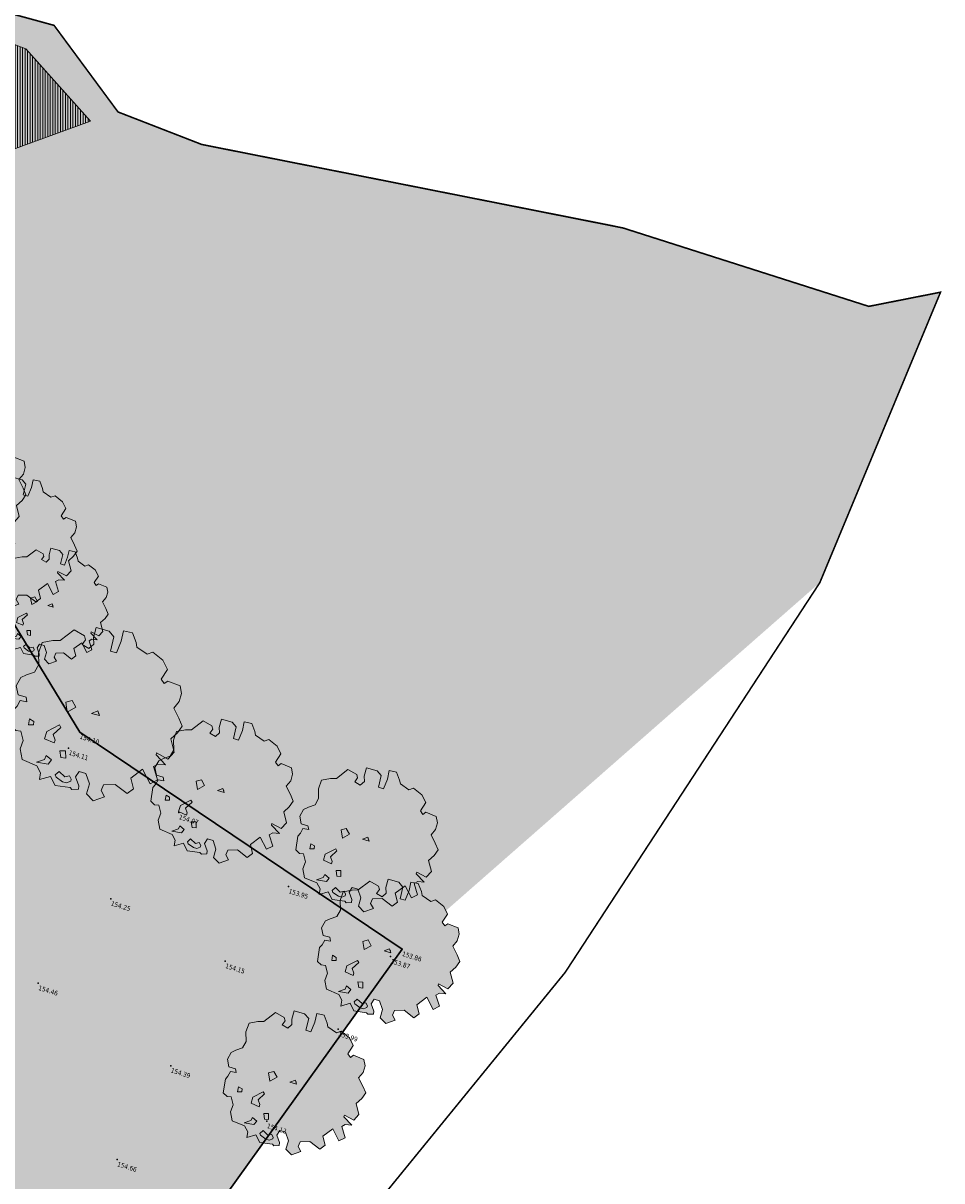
# Model space of a CAD drawing. Header units: millimetres. Extents: x 24647 to 200269, y -67453 to 4484.
# Tile 230 of 231: x 44414 to 50205, y -51498 to -44199. Entities that reach past the tile are written whole.
import ezdxf
from ezdxf.enums import TextEntityAlignment as Align
from ezdxf.lldxf.tags import DXFTag

# ---------------------------------------------------------------- set-up
doc = ezdxf.new("R2010")
doc.units = ezdxf.units.MM
doc.linetypes.add('AXES2', pattern=[28.575, 19.05, -3.175, 3.175, -3.175])
doc.linetypes.add('Continue', pattern=[1, 1, 0])
doc.layers.get('0').update_dxf_attribs({"lineweight": 9})
doc.layers.add('0_Construction 1', color=80, linetype='Continuous', lineweight=13, plot=False)
for name, color, linetype, lineweight in [('0_Limites', 10, 'AXES2', 50), ('0H_Végétation', 73, 'Continuous', 9), ('E_Trait Epais', 42, 'Continuous', 30), ('E_Végétation', 74, 'Continuous', 5)]:
    doc.layers.add(name, color=color, linetype=linetype, lineweight=lineweight)
for name, color, linetype in [('Espv_hai_hab', 70, 'Continue'), ('Limi_clo', 7, 'Cloture_Legere'), ('Topo_ptco', 7, 'Continue'), ('Topo_ptco_alt', 3, 'Continue')]:
    doc.layers.add(name, color=color, linetype=linetype)
doc.layers.add('R_EP_H', color=7, linetype='EAUX_PLUVIALES', lineweight=18, true_color=0x263b9c)
doc.styles.get("Standard").update_dxf_attribs({"font": 'GOTHIC.TTF'})
doc.styles.add('Verdana 1.0', font='verdana.ttf', dxfattribs={"width": 0.8, "height": 0.2})
doc.linetypes.add('Cloture_Legere', pattern='A,1,[1,croix.shx,S=0.2,R=0,X=-0.3,Y=0],0.0001', length=1.0001)
tags = doc.linetypes.add('EAUX_PLUVIALES', pattern='A,12,-5,["EP",Standard,S=2.54,R=0,X=-2.54,Y=-1.27],-5', length=22).pattern_tags.tags
tags[6] = DXFTag(74, 10)
doc.linetypes.add('LIMITE2', pattern='A,6.35,-2.54,[132,ltypeshp.shx,S=2.54,R=0,X=-2.54,Y=0],-2.54,25.4', length=36.83)
pattern_1 = [(117.612453, (-14100.4, 36322.35), (-45.014025, -23.545223), []), (117.612453, (-14089.667, 36356.63), (-45.014025, -23.545223), [63.5, -12.7, 0, -12.7])]

# ---------------------------------------------------------------- blocks, each defined once
blk = doc.blocks.new('Arbre dessus-Divers (3)')
at = {"true_color": 0xffffff, "transparency": 33554610}
h = blk.add_hatch(color=7, dxfattribs=at)
h.dxf.hatch_style = 1
h.paths.add_polyline_path([(267.7, -9.9), (284, 17.3), (293, 44.4), (272.9, 68.1), (245.4, 96.6), (256.8, 123.7), (256, 152.9), (243.3, 176.9), (196.9, 180.5), (187.6, 168.1), (172.7, 179.8), (183.8, 219.1), (158.8, 245.2), (117, 261.1), (100.3, 248.5), (58.6, 261.9), (50.9, 276.4), (28.3, 304.9), (-3.2, 301.7), (0.2, 265.3), (-3.5, 221.4), (-25.4, 220.8), (-29.1, 271.8), (-51.4, 285.8), (-97.6, 284.6), (-96.6, 248.1), (-88.7, 226.4), (-100.4, 206.6), (-127.3, 213.2), (-120.5, 232.8), (-128.1, 244.8), (-169.7, 253.4), (-204.8, 203.8), (-228.9, 195.8), (-262.5, 177.9), (-263.9, 139), (-250.6, 100.4), (-257.2, 70.9), (-281, 53.3), (-297.7, 38.2), (-304.1, 6.4), (-288.7, -22.4), (-259.6, -21.6), (-251.9, -36), (-276.1, -39.1), (-280.4, -61.1), (-287.3, -75.9), (-278.4, -134.1), (-258.8, -143.3), (-241.8, -140.4), (-224, -169.1), (-225.6, -200.8), (-207.6, -234.4), (-151.6, -240.2), (-131.6, -259.1), (-128.5, -283.4), (-95.2, -261.2), (-70.1, -286.7), (-16.9, -277.9), (-9.4, -282.6), (12.2, -274.8), (9.5, -262.6), (-10.6, -236.4), (-4, -214.3), (20.3, -213.7), (43.1, -244.7), (44, -281.2), (73.6, -297.4), (107, -272.2), (89.5, -255.6), (91.4, -233.7), (129.9, -220.5), (179, -238.6), (195.5, -216.2), (175.1, -182.7), (205.6, -140.5), (246.1, -181.4), (266.9, -160.8), (239, -120.2), (250.9, -107.7), (277.5, -102.1), (235.5, -78.9), (235.3, -71.6), (279.3, -80.1), (293.1, -50.6)])
for p, q in [((-121.4, 3), (-102.3, 15.7)), ((-106, -28.2), (-121.4, 3)), ((-102.3, 15.7), (-82.4, -3.2)), ((-24.2, -7.6), (-5.2, 7.6)), ((-5.2, 7.6), (4.9, -6.8)), ((-82.4, -3.2), (-106, -28.2)), ((-82.4, -3.2), (-82.4, -3.2)), ((4.9, -6.8), (-24.2, -7.6)), ((4.9, -6.8), (-24.2, -7.6)), ((-24.2, -7.6), (4.9, -6.8)), ((4.9, -6.8), (4.9, -6.8)), ((4.9, -6.8), (4.9, -6.8)), ((-154.6, -114.3), (-119.1, -79.3)), ((-119.1, -79.3), (-111.6, -86.4)), ((-225.3, -90.1), (-208.2, -94.5)), ((-222.3, -112), (-225.3, -90.1)), ((-205.4, -106.6), (-222.3, -112)), ((-208.2, -94.5), (-205.4, -106.6)), ((-205.4, -106.6), (-205.4, -106.6)), ((-153.9, -141), (-154.6, -114.3)), ((-111.6, -86.4), (-130.2, -118.5)), ((-130.2, -118.5), (-117.6, -135.2)), ((-130.2, -118.5), (-130.2, -118.5)), ((-117.3, -144.9), (-153.9, -141)), ((-117.6, -135.2), (-117.3, -144.9)), ((-90.4, -165.5), (-71.1, -160.1)), ((-71.1, -160.1), (-63.1, -184.3)), ((-132.9, -210.5), (-130.9, -195.8)), ((-130.9, -195.8), (-108.8, -205)), ((-80.1, -187.1), (-90.4, -165.5)), ((-63.1, -184.3), (-80.1, -187.1)), ((-80.1, -187.1), (-80.1, -187.1)), ((-156.8, -228.1), (-132.9, -210.5)), ((-115.6, -222.2), (-156.8, -228.1)), ((-156.8, -228.1), (-156.8, -228.1)), ((-108.8, -205), (-115.6, -222.2)), ((-80.8, -250.4), (-71.5, -235.6)), ((-71.5, -235.6), (-46.8, -247.1)), ((-46.8, -247.1), (-32.5, -239.4)), ((-32.5, -239.4), (-22.5, -248.9)), ((-75.7, -257.6), (-80.8, -250.4)), ((-80.8, -250.4), (-80.8, -250.4)), ((-48.7, -266.6), (-75.7, -257.6)), ((-34.2, -266.2), (-48.7, -266.6)), ((-22.3, -256.2), (-34.2, -266.2)), ((-22.5, -248.9), (-22.3, -256.2))]:
    blk.add_line(p, q)
at = {"lineweight": 13}
blk.add_lwpolyline([(267.7, -9.9), (284, 17.3), (293, 44.4), (293, 44.4), (272.9, 68.1), (245.4, 96.6), (256.8, 123.7), (256, 152.9), (243.3, 176.9), (196.9, 180.5), (187.6, 168.1), (172.7, 179.8), (183.8, 219.1), (158.8, 245.2), (117, 261.1), (100.3, 248.5), (58.6, 261.9), (50.9, 276.4), (28.3, 304.9), (-3.2, 301.7), (0.2, 265.3), (-3.5, 221.4), (-25.4, 220.8), (-29.1, 271.8), (-51.4, 285.8), (-97.6, 284.6), (-96.6, 248.1), (-88.7, 226.4), (-100.4, 206.6), (-127.3, 213.2), (-120.5, 232.8), (-128.1, 244.8), (-169.7, 253.4), (-204.8, 203.8), (-228.9, 195.8), (-262.5, 177.9), (-263.9, 139), (-250.6, 100.4), (-257.2, 70.9), (-281, 53.3), (-297.7, 38.2), (-304.1, 6.4), (-288.7, -22.4), (-259.6, -21.6), (-251.9, -36), (-276.1, -39.1), (-280.4, -61.1), (-287.3, -75.9), (-278.4, -134.1), (-258.8, -143.3), (-241.8, -140.4), (-224, -169.1), (-225.6, -200.8), (-207.6, -234.4), (-151.6, -240.2), (-131.6, -259.1), (-128.5, -283.4), (-95.2, -261.2), (-70.1, -286.7), (-16.9, -277.9), (-9.4, -282.6), (12.2, -274.8), (9.5, -262.6), (-10.6, -236.4), (-4, -214.3), (20.3, -213.7), (43.1, -244.7), (44, -281.2), (73.6, -297.4), (107, -272.2), (89.5, -255.6), (91.4, -233.7), (129.9, -220.5), (179, -238.6), (195.5, -216.2), (175.1, -182.7), (205.6, -140.5), (246.1, -181.4), (266.9, -160.8), (239, -120.2), (250.9, -107.7), (277.5, -102.1), (235.5, -78.9), (235.3, -71.6), (279.3, -80.1), (293.1, -50.6), (267.7, -9.9), (284, 17.3), (284, 17.3)], dxfattribs=at)
blk.add_point((-0.1, 0.4))
blk = doc.blocks.new('Topo_Ptco')
at = {"color": 0}
blk.add_point((0, 0), dxfattribs=at)
at = {"layer": 'Topo_ptco_alt', "style": 'Verdana 1.0', "width": 0.8}
blk.add_attdef('ALT', text='', height=0.3, dxfattribs=at).set_placement((0.1, -0.1), align=Align.TOP_LEFT)
blk = doc.blocks.new('plantopo')
at = {"layer": 'Espv_hai_hab', "true_color": 0x9cfe8a}
h = blk.add_hatch(dxfattribs=at)
h.set_pattern_fill('HAIE', color=81, scale=0.8)
h.set_pattern_definition([(109.29004622, (0.560848, 0.002973), (-4.80000000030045, 13.600000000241), [0.0482712, -16.90342488]), (161.565051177, (0.34656, 0.73), (-0.8, 1e-12), [0.050504, -2.47931812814]), (106.927513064, (0.29864, 0.746), (-3.19999999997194, 10.40000000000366), [0.054768, -19.17853644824]), (111.250505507, (0.348816, 0), (-1.59999999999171, 4.00000000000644), [0.069196, -15.38137033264]), (28.4429286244, (0.24168, 0.46568), (8.79999999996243, 4.79999999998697), [0.062208, -21.77354250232]), (83.6598082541, (0.2348, 0.40416), (-2e-13, 0.8000000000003), [0.061904, -7.18240411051]), (28.0724869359, (0.66804, 0.7642), (10.4000000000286, 5.60000000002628), [0.0387336, -13.5612664]), (69.4439547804, (0.70224, 0.03715), (0.800000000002, 2.4000000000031), [0.03896, -6.79624299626]), (122.905242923, (0.7136, 0.073632), (-1.60000000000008, 2.39999999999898), [0.04612, -16.15264538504]), (135, (0.75236, 0.1443), (-0.8, 9e-17), [0.0290216, -1.1023492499]), (156.250505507, (0.79568, 0.63888), (-12.79999999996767, 5.60000000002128), [0.062296, -21.788104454]), (45, (0.7068, 0.632), (9e-17, 0.8), [0.0451376, -1.0862332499]), (48.3664606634, (0.7136, 0.51808), (5.60000000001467, 6.4000000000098), [0.027424, -9.60585166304]), (34.6951535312, (0.71816, 0.3768), (7.99999999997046, 5.59999999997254), [0.03604, -12.61307064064]), (128.290163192, (0.44, 0.77104), (-3.19999999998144, 4.00000000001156), [0.036896, -19.32905349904]), (72.2553283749, (0.52208, 0.32888), (5.60000000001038, 17.59999999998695), [0.059824, -20.93922359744]), (115.346175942, (0.54032, 0.38584), (-0.80000000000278, 1.60000000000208), [0.047936, -16.77110083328]), (115.016893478, (0.64304, 0.21272), (-0.79999999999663, 1.6000000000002), [0.070368, -13.17198828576]), (41.1859251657, (0.62472, 0.19672), (0.8000000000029, 0.8000000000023), [0.024216, -8.47990065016]), (63.434948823, (0.59507, 0.11235), (3e-13, 0.8), [0.0152904, -1.773563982]), (131.185925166, (0.38984, 0.142), (-0.8000000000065, 0.7999999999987), [0.048456, -8.45566065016]), (159.44395478, (0.43545, 0.22402), (-2.3999999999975, 0.8000000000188), [0.0389616, -6.79624139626]), (19.7988763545, (0.29864, 0.30608), (8.79999999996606, 3.19999999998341), [0.026712, -21.22981640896]), (116.565051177, (0.40354, 0.4588), (-0.799999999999, 0.800000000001), [0.0152904, -1.773563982]), (45, (0.497, 0.5272), (9e-17, 0.8), [0.019348, -1.1120228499]), (56.309932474, (0.59275, 0.46335), (0.8, 1.599999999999), [0.0164632, -2.86797782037]), (131.185925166, (0.51528, 0.66624), (-0.8000000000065, 0.7999999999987), [0.024248, -8.47986865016]), (0, (0.28, 0.6), (0, 0.8), [0.04, -0.76]), (146.309932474, (0.04098, 0.08504), (-1.599999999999, 0.8), [0.049256, -2.83518502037]), (143.130102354, (0.08888, 0.36534), (-2.3999999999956, 1.6000000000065), [0.0569792, -3.9430208]), (36.3843518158, (-5e-10, 0.367648), (3.19999999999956, 2.39999999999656), [0.0537736, -18.82690435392]), (136.73570459, (0.043274, 0.533984), (-12.8000000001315, 11.99999999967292), [0.0532608, -18.622927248]), (25.7099537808, (0.0752, 0.71864), (1.599999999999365, 0.7999999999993), [0.073408, -23.899910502]), (127.405356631, (0.13672, 0.126), (-7.99999999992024, 10.40000000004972), [0.0488, -17.0719476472]), (45, (0.1436, 0.0075), (9e-17, 0.8), [0.0225688, -1.1088020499]), (153.434948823, (0.17095, 0.31294), (-0.8, -1e-12), [0.020348, -1.768506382]), (167.471192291, (0.19832, 0.11232), (-4.0000000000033, 0.79999999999), [0.063104, -7.31253156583]), (45, (0.16, 0.52), (9e-17, 0.8), [0.0565688, -1.0748020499])])
h.paths.add_polyline_path([(1270698.412, 7266659.362), (1270674.927, 7266666.358), (1270660.151, 7266679.326), (1270652.016, 7266670.432), (1270646.186, 7266664.041), (1270650.688, 7266653.882), (1270651.512, 7266647.992), (1270649.89, 7266645.514), (1270647.555, 7266645.404), (1270650.307, 7266636.423), (1270650.59, 7266636.27), (1270665.028, 7266633.419), (1270680.889, 7266630.24), (1270688.346, 7266628.691), (1270688.422, 7266629.057)])
h.paths.add_polyline_path([(1270686.795, 7266631.073), (1270686.904, 7266631.073), (1270687.056, 7266631.188), (1270687.056, 7266631.204), (1270687.131, 7266631.223), (1270687.209, 7266631.378), (1270687.296, 7266631.335), (1270687.383, 7266631.422), (1270687.514, 7266631.4), (1270687.601, 7266631.291), (1270687.71, 7266631.269), (1270687.71, 7266631.182), (1270687.804, 7266631.144), (1270687.993, 7266631.182), (1270687.993, 7266631.073), (1270687.971, 7266630.943), (1270687.971, 7266630.877), (1270687.993, 7266630.768), (1270687.906, 7266630.725), (1270687.971, 7266630.616), (1270687.993, 7266630.529), (1270688.058, 7266630.485), (1270687.927, 7266630.376), (1270687.906, 7266630.268), (1270687.753, 7266630.311), (1270687.688, 7266630.202), (1270687.688, 7266630.115), (1270687.514, 7266630.115), (1270687.339, 7266630.115), (1270687.296, 7266630.224), (1270687.165, 7266630.224), (1270687.021, 7266630.116), (1270686.969, 7266630.246), (1270687.013, 7266630.376), (1270686.882, 7266630.42), (1270686.817, 7266630.42), (1270686.839, 7266630.529), (1270686.701, 7266630.621), (1270686.795, 7266630.747), (1270686.795, 7266630.834), (1270686.795, 7266630.964), (1270686.839, 7266630.986)], flags=16)
h.paths.add_polyline_path([(1270687.47, 7266630.747, -1), (1270687.339, 7266630.747, -1)], flags=0)
h.paths.add_polyline_path([(1270687.76, 7266628.769), (1270688.36, 7266628.769), (1270688.36, 7266628.994), (1270687.76, 7266628.994)], flags=25)
h.paths.add_polyline_path([(1270672.499, 7266633.301), (1270672.924, 7266633.301), (1270672.924, 7266633.526), (1270672.499, 7266633.526)], flags=24)
h.paths.add_polyline_path([(1270674.275, 7266641.726), (1270674.7, 7266641.726), (1270674.7, 7266641.951), (1270674.275, 7266641.951)], flags=24)
h.paths.add_polyline_path([(1270676.682, 7266650.173), (1270677.107, 7266650.173), (1270677.107, 7266650.398), (1270676.682, 7266650.398)], flags=24)
h.paths.add_polyline_path([(1270679.454, 7266656.622), (1270679.879, 7266656.622), (1270679.879, 7266656.847), (1270679.454, 7266656.847)], flags=24)
h.paths.add_polyline_path([(1270687.513, 7266655.018), (1270687.938, 7266655.018), (1270687.938, 7266655.243), (1270687.513, 7266655.243)], flags=24)
h.paths.add_polyline_path([(1270686.205, 7266647.71), (1270686.63, 7266647.71), (1270686.63, 7266647.935), (1270686.205, 7266647.935)], flags=24)
h.paths.add_polyline_path([(1270684.749, 7266641.054), (1270685.174, 7266641.054), (1270685.174, 7266641.279), (1270684.749, 7266641.279)], flags=24)
h.paths.add_polyline_path([(1270683.296, 7266635.487), (1270683.721, 7266635.487), (1270683.721, 7266635.712), (1270683.296, 7266635.712)], flags=24)
h.paths.add_polyline_path([(1270650.456, 7266637.713), (1270650.881, 7266637.713), (1270650.881, 7266637.938), (1270650.456, 7266637.938)], flags=24)
h.paths.add_polyline_path([(1270649.227, 7266645.227), (1270649.827, 7266645.227), (1270649.827, 7266645.452), (1270649.227, 7266645.452)], flags=24)
h.paths.add_polyline_path([(1270650.85, 7266647.704), (1270651.45, 7266647.704), (1270651.45, 7266647.929), (1270650.85, 7266647.929)], flags=25)
h.paths.add_polyline_path([(1270652.1, 7266660.608), (1270652.525, 7266660.608), (1270652.525, 7266660.833), (1270652.1, 7266660.833)], flags=24)
h.paths.add_polyline_path([(1270651.353, 7266670.144), (1270651.953, 7266670.144), (1270651.953, 7266670.369), (1270651.353, 7266670.369)], flags=25)
h.paths.add_polyline_path([(1270659.488, 7266679.039), (1270660.088, 7266679.039), (1270660.088, 7266679.264), (1270659.488, 7266679.264)], flags=25)
h.paths.add_polyline_path([(1270659.929, 7266677.252), (1270660.354, 7266677.252), (1270660.354, 7266677.477), (1270659.929, 7266677.477)], flags=24)
h.paths.add_polyline_path([(1270655.322, 7266669.731), (1270655.747, 7266669.731), (1270655.747, 7266669.956), (1270655.322, 7266669.956)], flags=24)
h.paths.add_polyline_path([(1270652.464, 7266664.609), (1270652.889, 7266664.609), (1270652.889, 7266664.834), (1270652.464, 7266664.834)], flags=24)
h.paths.add_polyline_path([(1270652.446, 7266656.173), (1270652.871, 7266656.173), (1270652.871, 7266656.398), (1270652.446, 7266656.398)], flags=24)
h.paths.add_polyline_path([(1270658.737, 7266654.102), (1270659.162, 7266654.102), (1270659.162, 7266654.327), (1270658.737, 7266654.327)], flags=24)
h.paths.add_polyline_path([(1270667.02, 7266652.208), (1270667.445, 7266652.208), (1270667.445, 7266652.433), (1270667.02, 7266652.433)], flags=24)
h.paths.add_polyline_path([(1270670.272, 7266658.297), (1270670.697, 7266658.297), (1270670.697, 7266658.522), (1270670.272, 7266658.522)], flags=24)
h.paths.add_polyline_path([(1270674.078, 7266664.899), (1270674.503, 7266664.899), (1270674.503, 7266665.124), (1270674.078, 7266665.124)], flags=24)
h.paths.add_polyline_path([(1270674.264, 7266666.07), (1270674.864, 7266666.07), (1270674.864, 7266666.295), (1270674.264, 7266666.295)], flags=24)
h.paths.add_polyline_path([(1270681.925, 7266663.104), (1270682.35, 7266663.104), (1270682.35, 7266663.329), (1270681.925, 7266663.329)], flags=24)
h.paths.add_polyline_path([(1270689.914, 7266660.712), (1270690.339, 7266660.712), (1270690.339, 7266660.937), (1270689.914, 7266660.937)], flags=24)
h.paths.add_polyline_path([(1270697.368, 7266658.419), (1270697.793, 7266658.419), (1270697.793, 7266658.644), (1270697.368, 7266658.644)], flags=24)
h.paths.add_polyline_path([(1270697.75, 7266659.075), (1270698.35, 7266659.075), (1270698.35, 7266659.3), (1270697.75, 7266659.3)], flags=24)
h.paths.add_polyline_path([(1270695.583, 7266653.053), (1270696.008, 7266653.053), (1270696.008, 7266653.278), (1270695.583, 7266653.278)], flags=24)
h.paths.add_polyline_path([(1270693.034, 7266646.175), (1270693.459, 7266646.175), (1270693.459, 7266646.4), (1270693.034, 7266646.4)], flags=24)
h.paths.add_polyline_path([(1270690.399, 7266638.654), (1270690.824, 7266638.654), (1270690.824, 7266638.879), (1270690.399, 7266638.879)], flags=24)
h.paths.add_polyline_path([(1270688.002, 7266631.336), (1270688.427, 7266631.336), (1270688.427, 7266631.561), (1270688.002, 7266631.561)], flags=24)
h.paths.add_polyline_path([(1270687.042, 7266630.459), (1270687.342, 7266630.459), (1270687.342, 7266630.684), (1270687.042, 7266630.684)], flags=8)
at = {"layer": 'Limi_clo', "flags": 128}
blk.add_lwpolyline([(1270637.212, 7266654.259), (1270639.597, 7266656.819), (1270652.016, 7266670.432), (1270660.151, 7266679.326), (1270674.927, 7266666.358), (1270698.412, 7266659.362), (1270688.422, 7266629.057), (1270690.026, 7266628.342)], dxfattribs=at)
at = {"layer": 'Topo_ptco'}
ref = blk.add_blockref('Topo_Ptco', (1270674.927, 7266666.358, 154.103), dxfattribs=at)
ref.add_attrib('ALT', '154.10', dxfattribs={"layer": 'Topo_ptco_alt', "height": 0.3, "style": 'Verdana 1.0', "width": 0.8}).set_placement((1270675.027, 7266666.258, 154.103), align=Align.TOP_LEFT)
ref = blk.add_blockref('Topo_Ptco', (1270674.566, 7266665.186, 154.115), dxfattribs=at)
ref.add_attrib('ALT', '154.11', dxfattribs={"layer": 'Topo_ptco_alt', "height": 0.3, "style": 'Verdana 1.0', "width": 0.8}).set_placement((1270674.666, 7266665.086, 154.115), align=Align.TOP_LEFT)
for p in [(1270674.566, 7266665.186, 154.115), (1270682.412, 7266663.392, 154.069), (1270690.402, 7266660.999, 153.946), (1270697.855, 7266658.707, 153.866), (1270679.942, 7266656.91, 154.248), (1270688, 7266655.306, 154.149), (1270696.071, 7266653.34, 153.987), (1270677.169, 7266650.461, 154.464), (1270686.693, 7266647.997, 154.388), (1270693.522, 7266646.463, 154.12), (1270685.237, 7266641.341, 154.658)]:
    blk.add_blockref('Topo_Ptco', p, dxfattribs=at)
ref = blk.add_blockref('Topo_Ptco', (1270682.412, 7266663.392, 154.069), dxfattribs=at)
ref.add_attrib('ALT', '154.07', dxfattribs={"layer": 'Topo_ptco_alt', "height": 0.3, "style": 'Verdana 1.0', "width": 0.8}).set_placement((1270682.512, 7266663.292, 154.069), align=Align.TOP_LEFT)
ref = blk.add_blockref('Topo_Ptco', (1270690.402, 7266660.999, 153.946), dxfattribs=at)
ref.add_attrib('ALT', '153.95', dxfattribs={"layer": 'Topo_ptco_alt', "height": 0.3, "style": 'Verdana 1.0', "width": 0.8}).set_placement((1270690.502, 7266660.899, 153.946), align=Align.TOP_LEFT)
ref = blk.add_blockref('Topo_Ptco', (1270698.412, 7266659.362, 153.862), dxfattribs=at)
ref.add_attrib('ALT', '153.86', dxfattribs={"layer": 'Topo_ptco_alt', "height": 0.3, "style": 'Verdana 1.0', "width": 0.8}).set_placement((1270698.512, 7266659.262, 153.862), align=Align.TOP_LEFT)
ref = blk.add_blockref('Topo_Ptco', (1270697.855, 7266658.707, 153.866), dxfattribs=at)
ref.add_attrib('ALT', '153.87', dxfattribs={"layer": 'Topo_ptco_alt', "height": 0.3, "style": 'Verdana 1.0', "width": 0.8}).set_placement((1270697.955, 7266658.607, 153.866), align=Align.TOP_LEFT)
ref = blk.add_blockref('Topo_Ptco', (1270679.942, 7266656.91, 154.248), dxfattribs=at)
ref.add_attrib('ALT', '154.25', dxfattribs={"layer": 'Topo_ptco_alt', "height": 0.3, "style": 'Verdana 1.0', "width": 0.8}).set_placement((1270680.042, 7266656.81, 154.248), align=Align.TOP_LEFT)
ref = blk.add_blockref('Topo_Ptco', (1270688, 7266655.306, 154.149), dxfattribs=at)
ref.add_attrib('ALT', '154.15', dxfattribs={"layer": 'Topo_ptco_alt', "height": 0.3, "style": 'Verdana 1.0', "width": 0.8}).set_placement((1270688.1, 7266655.206, 154.149), align=Align.TOP_LEFT)
ref = blk.add_blockref('Topo_Ptco', (1270696.071, 7266653.34, 153.987), dxfattribs=at)
ref.add_attrib('ALT', '153.99', dxfattribs={"layer": 'Topo_ptco_alt', "height": 0.3, "style": 'Verdana 1.0', "width": 0.8}).set_placement((1270696.171, 7266653.24, 153.987), align=Align.TOP_LEFT)
ref = blk.add_blockref('Topo_Ptco', (1270677.169, 7266650.461, 154.464), dxfattribs=at)
ref.add_attrib('ALT', '154.46', dxfattribs={"layer": 'Topo_ptco_alt', "height": 0.3, "style": 'Verdana 1.0', "width": 0.8}).set_placement((1270677.269, 7266650.361, 154.464), align=Align.TOP_LEFT)
ref = blk.add_blockref('Topo_Ptco', (1270686.693, 7266647.997, 154.388), dxfattribs=at)
ref.add_attrib('ALT', '154.39', dxfattribs={"layer": 'Topo_ptco_alt', "height": 0.3, "style": 'Verdana 1.0', "width": 0.8}).set_placement((1270686.793, 7266647.897, 154.388), align=Align.TOP_LEFT)
ref = blk.add_blockref('Topo_Ptco', (1270693.522, 7266646.463, 154.12), dxfattribs=at)
ref.add_attrib('ALT', '154.12', dxfattribs={"layer": 'Topo_ptco_alt', "height": 0.3, "style": 'Verdana 1.0', "width": 0.8}).set_placement((1270693.622, 7266646.363, 154.12), align=Align.TOP_LEFT)
ref = blk.add_blockref('Topo_Ptco', (1270685.237, 7266641.341, 154.658), dxfattribs=at)
ref.add_attrib('ALT', '154.66', dxfattribs={"layer": 'Topo_ptco_alt', "height": 0.3, "style": 'Verdana 1.0', "width": 0.8}).set_placement((1270685.337, 7266641.241, 154.658), align=Align.TOP_LEFT)

msp = doc.modelspace()

# ---------------------------------------------------------------- hatches: boundary and pattern name
at = {"layer": '0H_Végétation', "transparency": 33554687}
h = msp.add_hatch(dxfattribs=at)
h.set_pattern_fill('ANSI35', color=256, scale=8)
h.set_pattern_definition(pattern_1)
h.paths.add_polyline_path([(46802.5, -50037.6), (49436.2, -47726.2), (50197.2, -45895), (49744.9, -45984.3), (48135.7, -45470.8), (45539.9, -44963.5), (45011.9, -44758.4), (44608.9, -44212.5), (44023.3, -44052.2), (43790.6, -43852.1), (42859.7, -41677.4), (42725.1, -41622.9), (42458.3, -41414.2), (40193.9, -42690.7), (39565, -43224.8), (38006.1, -44067.3), (37110.4, -45257.4), (36287.2, -45889.9), (35570.9, -46605.5), (35006.4, -47138.4), (33786.4, -48255.5), (33581.4, -48811), (34194.7, -49776.7), (35496.7, -49912.7), (35374.8, -49751.8), (35223, -49185.6), (35214, -48899.8), (35588, -48667.2), (35579.3, -47738.7), (38660.4, -44758.6), (39409.9, -44633.7), (40542.4, -45202.2), (41686.3, -45763.4), (41535.1, -48277.1), (43747.7, -46989.1), (44770.3, -48668.2)])
h = msp.add_hatch(dxfattribs=at)
h.set_pattern_fill('ANSI35', color=256, scale=8)
h.set_pattern_definition(pattern_1)
h.paths.add_polyline_path([(35579.3, -47738.7), (35588, -48667.2), (37213.1, -48667.2), (37213.1, -47757.4), (38326.8, -47497.8), (37922.7, -45764.2), (37928.3, -45728.1), (37951.8, -45699.8), (37978.9, -45686.6), (39255.7, -45256.4), (39325.9, -45226.8), (39369.4, -45179.6), (39376.4, -45156.5), (39381.5, -44638.5), (38660.4, -44758.6)])
h.paths.add_polyline_path([(43747.7, -46989.1), (41535.1, -48277.1), (41531.4, -49720), (43259.5, -49723.3), (43259.5, -50953.5), (42926, -51562.1), (44921.6, -52661.7), (46802.5, -50037.6), (44770.3, -48668.2)])
edge = h.paths.add_edge_path()
edge.add_line((38296.1, -56898.8), (41532, -58639.5))
edge.add_line((41532, -58639.5), (42181.1, -57586.8))
edge.add_line((42181.1, -57586.8), (42480.2, -56961.4))
edge.add_line((42480.2, -56961.4), (42623.3, -56617.5))
edge.add_line((42623.3, -56617.5), (42257.4, -56357.3))
edge.add_line((42257.4, -56357.3), (42513.4, -56115.2))
edge.add_line((42513.4, -56115.2), (43335.7, -54700.8))
edge.add_line((43335.7, -54700.8), (42659.3, -54310.1))
edge.add_line((42659.3, -54310.1), (42667, -54234.6))
edge.add_line((42667, -54234.6), (42844.8, -53913.1))
edge.add_line((42844.8, -53913.1), (43496.3, -52755))
edge.add_arc((43801.2, -52948.2), 360.9, 70.85113, 147.63368, ccw=False)
edge.add_line((43919.6, -52607.3), (44620.5, -52993.7))
edge.add_line((44620.5, -52993.7), (44675, -53032))
edge.add_line((44675, -53032), (44757.7, -53151.6))
edge.add_line((44757.7, -53151.6), (44874.5, -53248.3))
edge.add_line((44874.5, -53248.3), (44864.1, -53269.6))
edge.add_line((44864.1, -53269.6), (44874.6, -53284.9))
edge.add_line((44874.6, -53284.9), (44445.3, -54169.9))
edge.add_line((44445.3, -54169.9), (43972.2, -55145.1))
edge.add_line((43972.2, -55145.1), (43914, -55291.4))
edge.add_line((43914, -55291.4), (43820.2, -55527))
edge.add_line((43820.2, -55527), (43755.9, -55688.4))
edge.add_line((43755.9, -55688.4), (43727.8, -55759))
edge.add_line((43727.8, -55759), (43412.7, -56550.4))
edge.add_line((43412.7, -56550.4), (42853.1, -57955.8))
edge.add_line((42853.1, -57955.8), (42433.9, -59106.2))
edge.add_line((42433.9, -59106.2), (38295.4, -60925.1))
edge.add_line((38295.4, -60925.1), (38296.1, -56898.8))
edge = h.paths.add_edge_path(flags=17)
edge.add_arc((41158, -54434.5), 800.7, 42.18674, 115.17526)
edge.add_line((40817.4, -53709.9), (39585.1, -54402.2))
edge.add_arc((39340.2, -53966.3), 500, 239.79126, 299.32954, ccw=False)
edge.add_line((39088.7, -54398.4), (38796.4, -54228.3))
edge.add_arc((38695.8, -54401.1), 200, 59.79126, 180)
edge.add_line((38495.8, -54401.1), (38495.8, -55284.7))
edge.add_arc((38995.8, -55284.7), 500, 180, 239.67206)
edge.add_line((38743.3, -55716.2), (39239.7, -56006.6))
edge.add_arc((39787.2, -54938.7), 1200.1, 242.85989, 330.24393)
edge.add_line((40829.1, -55534.3), (41751.3, -53896.8))
at = {"layer": 'R_EP_H', "true_color": 0x517ce1}
h = msp.add_hatch(dxfattribs=at)
h.set_pattern_fill('ANSI31', color=163, scale=5, angle=45)
h.set_pattern_definition([(90, (-817.488, -8187.799), (-15.875, -6e-15), [])])
h.paths.add_polyline_path([(37937.4, -51562.5), (38278.6, -51562.5), (38278.6, -56904.8), (37937.4, -56904.8)])
h.paths.add_polyline_path([(39029.6, -50624.2), (39779.1, -50624.2), (39779.1, -49895.5), (39029.6, -49895.5)])
h.paths.add_polyline_path([(42390.6, -41835.2), (43175.3, -43271), (43594.6, -44037.9), (44431, -44361.5), (44839.1, -44816.6), (43411.7, -45335.1), (40256, -42965)])

# ---------------------------------------------------------------- linework, layer by layer
at = {"layer": '0_Construction 1'}
msp.add_lwpolyline([(43747.7, -46989.1), (41541.8, -48273.2), (41531.4, -49720), (43259.5, -49723.3), (43259.5, -50953.5), (42926, -51562.1), (44921.6, -52661.7), (46802.5, -50037.6), (44770.3, -48668.2)], close=True, dxfattribs=at)
at = {"layer": '0_Limites', "ltscale": 20, "const_width": 10}
msp.add_lwpolyline([(42932.5, -57891.8), (44684.6, -54097.8), (44589.6, -53371.9), (46295, -52005.6), (46596.6, -51698.7), (47830.8, -50183.7), (49436.2, -47726.2), (50197.2, -45895), (49744.9, -45984.3), (48194.6, -45489.6), (45539.9, -44963.5), (45011.9, -44758.4), (44608.9, -44212.5), (44023.3, -44052.2)], dxfattribs=at)
at = {"layer": 'E_Trait Epais', "linetype": 'LIMITE2', "ltscale": 3, "flags": 128}
msp.add_lwpolyline([(35591.6, -49152), (35585, -48252), (35579.3, -47738.7), (38660.4, -44758.6), (39409.9, -44633.7), (40542.4, -45202.2), (41686.3, -45763.4), (41611.7, -47039.3), (41535, -48277.2), (42705.6, -47594.8), (43747.7, -46989.1), (44770.3, -48668.2), (46802.5, -50037.6), (44943.5, -52631.2), (45075.2, -52747.3)], dxfattribs=at)
at = {"layer": 'R_EP_H', "ltscale": 10}
msp.add_lwpolyline([(42390.6, -41835.2), (43175.3, -43271), (43594.6, -44037.9), (44431, -44361.5), (44839.1, -44816.6), (43411.7, -45335.1), (40256, -42965), (40256, -42965), (40256, -42965), (42390.6, -41835.2)], dxfattribs=at)

# ---------------------------------------------------------------- block references
at = {"xscale": 100, "yscale": 100, "zscale": 100, "rotation": 342.6124533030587}
msp.add_blockref('plantopo', (-338368658.7, -655538483.8), dxfattribs=at)
at = {"layer": 'E_Végétation', "lineweight": 20, "rotation": 342.6124533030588}
for p, xscale, yscale, zscale in [((43992.4, -47105), 1.499999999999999, 1.499999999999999, 1.499999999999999), ((44889.7, -48550.6), 1.799999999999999, 1.799999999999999, 1.799999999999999), ((46590.6, -49344.1), 1.499999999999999, 1.499999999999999, 1.499999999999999)]:
    msp.add_blockref('Arbre dessus-Divers (3)', p, dxfattribs=dict(at, xscale=xscale, yscale=yscale, zscale=zscale))
at = {"layer": 'E_Végétation', "rotation": 342.6124533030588}
for p, xscale, yscale, zscale in [((44358.7, -47467.8), 1.349999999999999, 1.349999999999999, 1.349999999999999), ((44599.2, -47870.3), 1.2, 1.2, 1.2), ((45677.5, -49037.3), 1.499999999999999, 1.499999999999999, 1.499999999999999), ((46728, -50047.5), 1.499999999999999, 1.499999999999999, 1.499999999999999), ((46134, -50876.2), 1.499999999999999, 1.499999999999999, 1.499999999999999)]:
    msp.add_blockref('Arbre dessus-Divers (3)', p, dxfattribs=dict(at, xscale=xscale, yscale=yscale, zscale=zscale))

doc.saveas('drawing.dxf')
